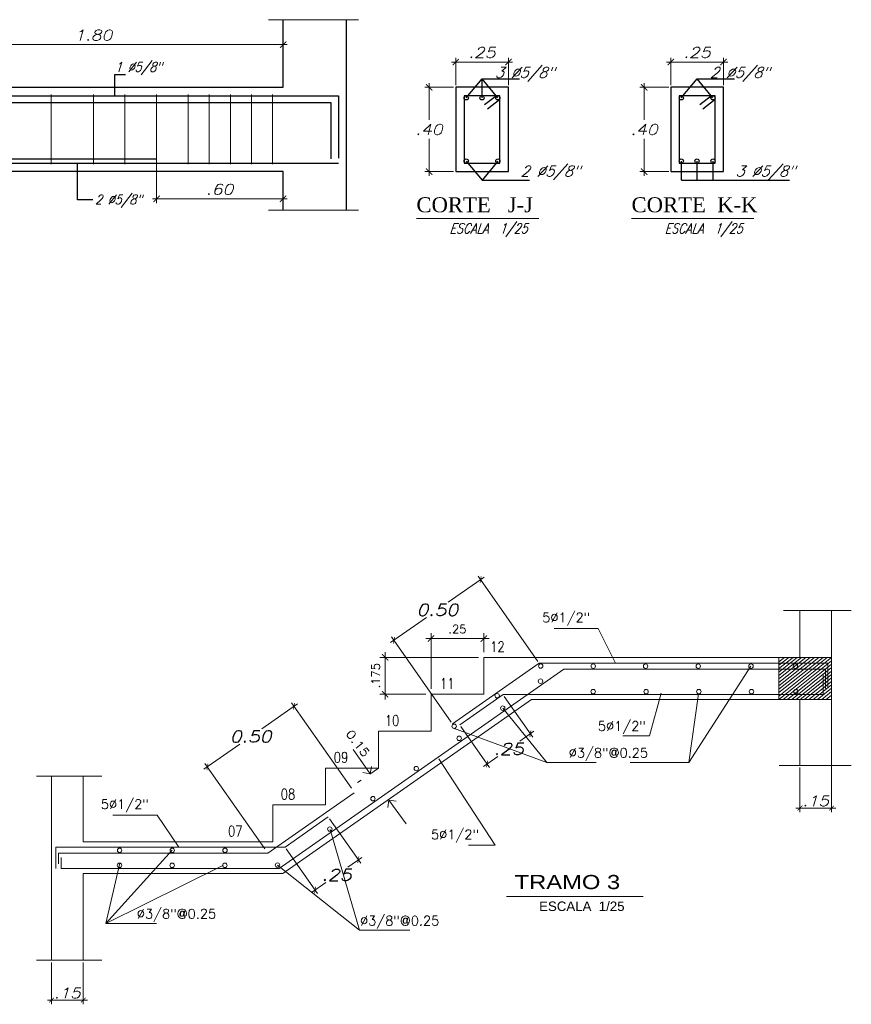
# Model space of a CAD drawing. Header units: metres. Extents: x -11 to 490, y -19 to 215.
# Tile 40 of 73: x 71.41 to 79.3, y 6.09 to 15.43. Entities that reach past the tile are written whole.
import ezdxf
from ezdxf.enums import TextEntityAlignment as Align

# ---------------------------------------------------------------- set-up
doc = ezdxf.new("R2010")
doc.units = ezdxf.units.M
doc.linetypes.add('ACAD_ISO02W100', pattern=[15, 12, -3])
for name, color, linetype, lineweight in [('01', 8, 'Continuous', 9), ('03', 3, 'Continuous', 30), ('ARMADURA', 4, 'Continuous', 25), ('ESTRUCTURA 09', 30, 'Continuous', 5), ('LAYER2', 1, 'Continuous', 20), ('Lpunt', 1, 'ACAD_ISO02W100', 9), ('Pluma Nº 0.1', 1, 'Continuous', 9), ('TEXTO', 14, 'Continuous', 40)]:
    doc.layers.add(name, color=color, linetype=linetype, lineweight=lineweight)
for name, color, linetype in [('dibujavigas', 7, 'Continuous'), ('FIERRO', 5, 'Continuous'), ('LAYER3', 3, 'Continuous'), ('LAYER8', 21, 'Continuous'), ('Muros', 4, 'Continuous'), ('VIGAS', 2, 'Continuous')]:
    doc.layers.add(name, color=color, linetype=linetype)
doc.styles.add('AMBIENTES', font='swissel.ttf')
doc.styles.add('DUTCHBI', font='dutchbi.ttf')
doc.styles.add('HELVL', font='helvl.shx')
doc.styles.add('INDICACIONES', font='romans.shx', dxfattribs={"width": 1.2, "oblique": 15})
doc.styles.add('ROMAN', font='romans__.ttf', dxfattribs={"width": 1.2})
doc.styles.add('ROMANS', font='romans')
doc.styles.add('STYLE5', font='romans.shx', dxfattribs={"width": 0.8})
doc.styles.add('TEXTO', font='romans.shx', dxfattribs={"height": 0.08})
doc.dimstyles.new('ALIG', dxfattribs={"dimtxt": 0.08, "dimasz": 0.12, "dimexe": 0.05, "dimexo": 0.1, "dimgap": 0.05, "dimtad": 2, "dimzin": 4, "dimdsep": 46, "dimtxsty": 'TEXTO', "dimblk1": 'DOTSMALL', "dimblk2": 'DOTSMALL', "dimsah": 1, "dimcen": 0.09, "dimclrd": 2, "dimclre": 2, "dimclrt": 3, "dimadec": 0, "dimazin": 0, "dimtfac": 1, "dimtix": 1, "dimtmove": 0, "dimatfit": 0, "dimldrblk": 'DOTSMALL', "dimfxl": 1, "dimtolj": 1, "dimtzin": 0, "dimarcsym": 0})
doc.dimstyles.new('PLANTA-25', dxfattribs={"dimtxt": 0.085, "dimasz": 0.045, "dimexe": 0.04, "dimexo": 0.02, "dimgap": 0.018, "dimtad": 1, "dimtih": 1, "dimtoh": 1, "dimlfac": 0.5, "dimzin": 4, "dimdsep": 46, "dimtxsty": 'INDICACIONES', "dimblk": 'ARCHTICK', "dimcen": 0, "dimdle": 0.04, "dimclrd": 1, "dimclre": 1, "dimclrt": 3, "dimadec": 0, "dimazin": 0, "dimtfac": 1, "dimtmove": 2, "dimatfit": 3, "dimfxl": 1, "dimtolj": 1, "dimtzin": 4, "dimlwd": 5, "dimlwe": 5, "dimarcsym": 0})

# ---------------------------------------------------------------- blocks, each defined once
blk = doc.blocks.new('_ARCHTICK')
at = {"color": 0, "linetype": 'ByBlock', "const_width": 0.15}
blk.add_lwpolyline([(-0.5, -0.5), (0.5, 0.5)], dxfattribs=at)
blk = doc.blocks.new('*D62')
at = {"color": 8, "linetype": 'Continuous', "lineweight": 5, "ltscale": 0.5, "transparency": 16777216}
for p, q in [((75.2622, 9.5631), (75.8622, 9.5631)), ((75.3122, 9.0852), (75.3122, 9.6131)), ((75.8122, 9.4352), (75.8122, 9.6131))]:
    blk.add_line(p, q, dxfattribs=at)
at = {"layer": 'Defpoints', "color": 0, "linetype": 'Continuous', "lineweight": 5, "ltscale": 0.5, "transparency": 16777216}
for p in [(75.8122, 9.5631), (75.8122, 9.3852), (75.3122, 9.0352)]:
    blk.add_point(p, dxfattribs=at)
at = {"color": 8, "linetype": 'Continuous', "lineweight": 5, "ltscale": 0.5, "transparency": 16777216, "xscale": 0.06, "yscale": 0.06, "zscale": 0.06, "rotation": 180}
blk.add_blockref('_ARCHTICK', (75.3122, 9.5631), dxfattribs=at)
at = {"color": 8, "linetype": 'Continuous', "lineweight": 5, "ltscale": 0.5, "transparency": 16777216, "xscale": 0.06, "yscale": 0.06, "zscale": 0.06}
blk.add_blockref('_ARCHTICK', (75.8122, 9.5631), dxfattribs=at)
at = {"color": 3, "linetype": 'Continuous', "ltscale": 0.5, "transparency": 16777216, "insert": (75.5622, 9.6531), "char_height": 0.08, "attachment_point": 5, "style": 'TEXTO'}
blk.add_mtext('\\A1;.25', dxfattribs=at)
blk = doc.blocks.new('_DOTSMALL')
at = {"color": 0, "linetype": 'ByBlock', "const_width": 0.5}
blk.add_lwpolyline([(-0.0625, 0, 1), (0.0625, 0, 1)], format="xyb", close=True, dxfattribs=at)
blk = doc.blocks.new('*D63')
at = {"color": 8, "linetype": 'Continuous', "lineweight": 5, "ltscale": 0.5, "transparency": 16777216}
for p, q in [((74.8763, 9.4352), (74.8763, 8.9852)), ((75.7622, 9.3852), (74.8263, 9.3852)), ((75.2622, 9.0352), (74.8263, 9.0352))]:
    blk.add_line(p, q, dxfattribs=at)
at = {"layer": 'Defpoints', "color": 0, "linetype": 'Continuous', "lineweight": 5, "ltscale": 0.5, "transparency": 16777216}
for p in [(75.8122, 9.3852), (74.8763, 9.0352), (75.3122, 9.0352)]:
    blk.add_point(p, dxfattribs=at)
at = {"color": 8, "linetype": 'Continuous', "lineweight": 5, "ltscale": 0.5, "transparency": 16777216, "xscale": 0.06, "yscale": 0.06, "zscale": 0.06}
for p, rotation in [((74.8763, 9.3852), 90), ((74.8763, 9.0352), 270)]:
    blk.add_blockref('_ARCHTICK', p, dxfattribs=dict(at, rotation=rotation))
at = {"color": 3, "linetype": 'Continuous', "ltscale": 0.5, "transparency": 16777216, "insert": (74.7863, 9.2102), "char_height": 0.08, "attachment_point": 5, "rotation": 90, "style": 'TEXTO'}
blk.add_mtext('\\A1;.175', dxfattribs=at)
blk = doc.blocks.new('*D106')
at = {"layer": 'Defpoints', "color": 0, "lineweight": 5, "ltscale": 0.25, "transparency": 16777216}
for p in [(74.9609, 9.5478), (76.338, 9.3301), (75.5161, 8.7547)]:
    blk.add_point(p, dxfattribs=at)
at = {"layer": 'Pluma Nº 0.1', "color": 1, "lineweight": 5, "ltscale": 0.25, "transparency": 16777216}
for p, q in [((75.8156, 10.1461), (75.4761, 9.9085)), ((76.3266, 9.3464), (75.7599, 10.156)), ((74.9281, 9.5249), (75.2675, 9.7625)), ((75.5046, 8.7711), (74.9379, 9.5806))]:
    blk.add_line(p, q, dxfattribs=at)
at = {"layer": 'Pluma Nº 0.1', "color": 1, "lineweight": 5, "ltscale": 0.25, "transparency": 16777216, "xscale": 0.045, "yscale": 0.045, "zscale": 0.045}
for p, rotation in [((75.7828, 10.1232), 34.99202019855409), ((74.9609, 9.5478), 214.9920201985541)]:
    blk.add_blockref('_ARCHTICK', p, dxfattribs=dict(at, rotation=rotation))
at = {"layer": 'Pluma Nº 0.1', "color": 3, "ltscale": 0.25, "transparency": 16777216, "insert": (75.3718, 9.8355), "char_height": 0.11, "attachment_point": 5, "style": 'INDICACIONES'}
blk.add_mtext('\\A1;0.50', dxfattribs=at)
blk = doc.blocks.new('*D107')
at = {"layer": 'Defpoints', "color": 0, "lineweight": 5, "ltscale": 0.25, "transparency": 16777216}
for p in [(71.7122, 6.511), (72.0122, 6.511), (72.0122, 6.1333)]:
    blk.add_point(p, dxfattribs=at)
at = {"layer": 'Pluma Nº 0.1', "color": 1, "lineweight": 5, "ltscale": 0.25, "transparency": 16777216}
for p, q in [((71.7122, 6.491), (71.7122, 6.0933)), ((72.0122, 6.491), (72.0122, 6.0933)), ((71.6722, 6.1333), (72.0522, 6.1333))]:
    blk.add_line(p, q, dxfattribs=at)
at = {"layer": 'Pluma Nº 0.1', "color": 1, "lineweight": 5, "ltscale": 0.25, "transparency": 16777216, "xscale": 0.045, "yscale": 0.045, "zscale": 0.045, "rotation": 180}
blk.add_blockref('_ARCHTICK', (71.7122, 6.1333), dxfattribs=at)
at = {"layer": 'Pluma Nº 0.1', "color": 1, "lineweight": 5, "ltscale": 0.25, "transparency": 16777216, "xscale": 0.045, "yscale": 0.045, "zscale": 0.045}
blk.add_blockref('_ARCHTICK', (72.0122, 6.1333), dxfattribs=at)
at = {"layer": 'Pluma Nº 0.1', "color": 3, "ltscale": 0.25, "transparency": 16777216, "insert": (71.8622, 6.2003), "char_height": 0.098, "attachment_point": 5, "style": 'INDICACIONES'}
blk.add_mtext('\\A1;.15', dxfattribs=at)
blk = doc.blocks.new('*D108')
at = {"layer": 'Defpoints', "color": 0, "lineweight": 5, "ltscale": 0.25, "transparency": 16777216}
for p in [(79.1122, 9.0313), (78.8122, 8.3591), (79.1122, 7.9558)]:
    blk.add_point(p, dxfattribs=at)
at = {"layer": 'Pluma Nº 0.1', "color": 1, "lineweight": 5, "ltscale": 0.25, "transparency": 16777216}
for p, q in [((79.1122, 9.0113), (79.1122, 7.9158)), ((78.8122, 8.3391), (78.8122, 7.9158)), ((78.7722, 7.9558), (79.1522, 7.9558))]:
    blk.add_line(p, q, dxfattribs=at)
at = {"layer": 'Pluma Nº 0.1', "color": 1, "lineweight": 5, "ltscale": 0.25, "transparency": 16777216, "xscale": 0.045, "yscale": 0.045, "zscale": 0.045, "rotation": 180}
blk.add_blockref('_ARCHTICK', (78.8122, 7.9558), dxfattribs=at)
at = {"layer": 'Pluma Nº 0.1', "color": 1, "lineweight": 5, "ltscale": 0.25, "transparency": 16777216, "xscale": 0.045, "yscale": 0.045, "zscale": 0.045}
blk.add_blockref('_ARCHTICK', (79.1122, 7.9558), dxfattribs=at)
at = {"layer": 'Pluma Nº 0.1', "color": 3, "ltscale": 0.25, "transparency": 16777216, "insert": (78.9622, 8.0228), "char_height": 0.098, "attachment_point": 5, "style": 'INDICACIONES'}
blk.add_mtext('\\A1;.15', dxfattribs=at)
blk = doc.blocks.new('*D64')
at = {"layer": 'Defpoints', "color": 0, "lineweight": 5, "ltscale": 0.25, "transparency": 16777216}
for p in [(73.1905, 8.3462), (74.5676, 8.1284), (73.7457, 7.553)]:
    blk.add_point(p, dxfattribs=at)
at = {"layer": 'Pluma Nº 0.1', "color": 1, "lineweight": 5, "ltscale": 0.25, "transparency": 16777216}
for p, q in [((74.0452, 8.9445), (73.7057, 8.7069)), ((74.5562, 8.1448), (73.9895, 8.9543)), ((73.1577, 8.3232), (73.4972, 8.5609)), ((73.7342, 7.5694), (73.1675, 8.379))]:
    blk.add_line(p, q, dxfattribs=at)
at = {"layer": 'Pluma Nº 0.1', "color": 1, "lineweight": 5, "ltscale": 0.25, "transparency": 16777216, "xscale": 0.045, "yscale": 0.045, "zscale": 0.045}
for p, rotation in [((74.0124, 8.9216), 34.99202019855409), ((73.1905, 8.3462), 214.9920201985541)]:
    blk.add_blockref('_ARCHTICK', p, dxfattribs=dict(at, rotation=rotation))
at = {"layer": 'Pluma Nº 0.1', "color": 3, "ltscale": 0.25, "transparency": 16777216, "insert": (73.6014, 8.6339), "char_height": 0.11, "attachment_point": 5, "style": 'INDICACIONES'}
blk.add_mtext('\\A1;0.50', dxfattribs=at)
blk = doc.blocks.new('*D109')
at = {"layer": 'Defpoints', "color": 0, "lineweight": 5, "ltscale": 0.25, "transparency": 16777216}
for p in [(75.995, 9.0313), (75.5845, 8.7439), (75.8441, 8.373)]:
    blk.add_point(p, dxfattribs=at)
at = {"layer": 'Pluma Nº 0.1', "color": 1, "lineweight": 5, "ltscale": 0.25, "transparency": 16777216}
for p, q in [((76.0064, 9.0149), (76.2775, 8.6276)), ((75.5959, 8.7276), (75.867, 8.3403)), ((76.2874, 8.6833), (76.1536, 8.5897)), ((75.8113, 8.3501), (75.9451, 8.4437))]:
    blk.add_line(p, q, dxfattribs=at)
at = {"layer": 'Pluma Nº 0.1', "color": 1, "lineweight": 5, "ltscale": 0.25, "transparency": 16777216, "xscale": 0.045, "yscale": 0.045, "zscale": 0.045}
for p, rotation in [((76.2546, 8.6604), 34.99202019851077), ((75.8441, 8.373), 214.9920201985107)]:
    blk.add_blockref('_ARCHTICK', p, dxfattribs=dict(at, rotation=rotation))
at = {"layer": 'Pluma Nº 0.1', "color": 3, "ltscale": 0.25, "transparency": 16777216, "insert": (76.0493, 8.5167), "char_height": 0.11, "attachment_point": 5, "style": 'INDICACIONES'}
blk.add_mtext('\\A1;.25', dxfattribs=at)
blk = doc.blocks.new('*D110')
at = {"layer": 'Defpoints', "color": 0, "lineweight": 5, "ltscale": 0.25, "transparency": 16777216}
for p in [(74.3372, 7.8709), (73.9276, 7.5841), (74.6219, 7.4643)]:
    blk.add_point(p, dxfattribs=at)
at = {"layer": 'Pluma Nº 0.1', "color": 1, "lineweight": 5, "ltscale": 0.25, "transparency": 16777216}
for p, q in [((74.3487, 7.8545), (74.6448, 7.4315)), ((73.9391, 7.5677), (74.2351, 7.1447)), ((74.6546, 7.4872), (74.5213, 7.3939)), ((74.1794, 7.1546), (74.3127, 7.2479))]:
    blk.add_line(p, q, dxfattribs=at)
at = {"layer": 'Pluma Nº 0.1', "color": 1, "lineweight": 5, "ltscale": 0.25, "transparency": 16777216, "xscale": 0.045, "yscale": 0.045, "zscale": 0.045}
for p, rotation in [((74.6219, 7.4643), 34.99202019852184), ((74.2122, 7.1775), 214.9920201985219)]:
    blk.add_blockref('_ARCHTICK', p, dxfattribs=dict(at, rotation=rotation))
at = {"layer": 'Pluma Nº 0.1', "color": 3, "ltscale": 0.25, "transparency": 16777216, "insert": (74.417, 7.3209), "char_height": 0.11, "attachment_point": 5, "style": 'INDICACIONES'}
blk.add_mtext('\\A1;.25', dxfattribs=at)
blk = doc.blocks.new('*D257')
at = {"layer": 'Defpoints', "color": 0, "lineweight": 5, "ltscale": 0.25, "transparency": 16777216}
for p in [(70.3081, 15.1985), (73.9081, 14.7934), (70.3081, 14.6503)]:
    blk.add_point(p, dxfattribs=at)
at = {"layer": 'Pluma Nº 0.1', "color": 1, "lineweight": 5, "ltscale": 0.25, "transparency": 16777216}
for p, q in [((70.3081, 14.6703), (70.3081, 15.2385)), ((73.9081, 14.8134), (73.9081, 15.2385)), ((73.9481, 15.1985), (70.2681, 15.1985))]:
    blk.add_line(p, q, dxfattribs=at)
at = {"layer": 'Pluma Nº 0.1', "color": 1, "lineweight": 5, "ltscale": 0.25, "transparency": 16777216, "xscale": 0.06, "yscale": 0.06, "zscale": 0.06, "rotation": 180}
blk.add_blockref('_ARCHTICK', (70.3081, 15.1985), dxfattribs=at)
at = {"layer": 'Pluma Nº 0.1', "color": 1, "lineweight": 5, "ltscale": 0.25, "transparency": 16777216, "xscale": 0.06, "yscale": 0.06, "zscale": 0.06}
blk.add_blockref('_ARCHTICK', (73.9081, 15.1985), dxfattribs=at)
at = {"layer": 'Pluma Nº 0.1', "color": 3, "ltscale": 0.25, "transparency": 16777216, "insert": (72.1081, 15.2885), "char_height": 0.1, "attachment_point": 5, "style": 'INDICACIONES'}
blk.add_mtext('\\A1;1.80', dxfattribs=at)
blk = doc.blocks.new('*D259')
at = {"layer": 'Defpoints', "color": 0, "lineweight": 5, "ltscale": 0.25, "transparency": 16777216}
for p in [(72.7081, 14.1156), (73.9081, 13.9934), (72.7081, 13.7357)]:
    blk.add_point(p, dxfattribs=at)
at = {"layer": 'Pluma Nº 0.1', "color": 1, "lineweight": 5, "ltscale": 0.25, "transparency": 16777216}
for p, q in [((72.7081, 14.0956), (72.7081, 13.6957)), ((73.9081, 13.9734), (73.9081, 13.6957)), ((73.9481, 13.7357), (72.6681, 13.7357))]:
    blk.add_line(p, q, dxfattribs=at)
at = {"layer": 'Pluma Nº 0.1', "color": 1, "lineweight": 5, "ltscale": 0.25, "transparency": 16777216, "xscale": 0.06, "yscale": 0.06, "zscale": 0.06, "rotation": 180}
blk.add_blockref('_ARCHTICK', (72.7081, 13.7357), dxfattribs=at)
at = {"layer": 'Pluma Nº 0.1', "color": 1, "lineweight": 5, "ltscale": 0.25, "transparency": 16777216, "xscale": 0.06, "yscale": 0.06, "zscale": 0.06}
blk.add_blockref('_ARCHTICK', (73.9081, 13.7357), dxfattribs=at)
at = {"layer": 'Pluma Nº 0.1', "color": 3, "ltscale": 0.25, "transparency": 16777216, "insert": (73.3081, 13.8257), "char_height": 0.1, "attachment_point": 5, "style": 'INDICACIONES'}
blk.add_mtext('\\A1;.60', dxfattribs=at)
blk = doc.blocks.new('*D252')
at = {"layer": 'Defpoints', "color": 0, "lineweight": 5, "ltscale": 0.25, "transparency": 16777216}
for p in [(75.2938, 14.7934), (75.546, 14.7934), (75.546, 13.9934)]:
    blk.add_point(p, dxfattribs=at)
at = {"layer": 'Pluma Nº 0.1', "color": 1, "lineweight": 5, "ltscale": 0.25, "transparency": 16777216}
for p, q in [((75.526, 14.7934), (75.2538, 14.7934)), ((75.2938, 14.8334), (75.2938, 14.4834)), ((75.2938, 13.9534), (75.2938, 14.3034)), ((75.526, 13.9934), (75.2538, 13.9934))]:
    blk.add_line(p, q, dxfattribs=at)
at = {"layer": 'Pluma Nº 0.1', "color": 1, "lineweight": 5, "ltscale": 0.25, "transparency": 16777216, "xscale": 0.06, "yscale": 0.06, "zscale": 0.06}
for p, rotation in [((75.2938, 14.7934), 90), ((75.2938, 13.9934), 270)]:
    blk.add_blockref('_ARCHTICK', p, dxfattribs=dict(at, rotation=rotation))
at = {"layer": 'Pluma Nº 0.1', "color": 3, "ltscale": 0.25, "transparency": 16777216, "insert": (75.2938, 14.3934), "char_height": 0.1, "attachment_point": 5, "style": 'INDICACIONES'}
blk.add_mtext('\\A1;.40', dxfattribs=at)
blk = doc.blocks.new('*D253')
at = {"layer": 'Defpoints', "color": 0, "lineweight": 5, "ltscale": 0.25, "transparency": 16777216}
for p in [(76.046, 15.0334), (75.546, 14.7934), (76.046, 14.7934)]:
    blk.add_point(p, dxfattribs=at)
at = {"layer": 'Pluma Nº 0.1', "color": 1, "lineweight": 5, "ltscale": 0.25, "transparency": 16777216}
for p, q in [((75.546, 14.8134), (75.546, 15.0734)), ((76.046, 14.8134), (76.046, 15.0734)), ((75.506, 15.0334), (76.086, 15.0334))]:
    blk.add_line(p, q, dxfattribs=at)
at = {"layer": 'Pluma Nº 0.1', "color": 1, "lineweight": 5, "ltscale": 0.25, "transparency": 16777216, "xscale": 0.06, "yscale": 0.06, "zscale": 0.06, "rotation": 180}
blk.add_blockref('_ARCHTICK', (75.546, 15.0334), dxfattribs=at)
at = {"layer": 'Pluma Nº 0.1', "color": 1, "lineweight": 5, "ltscale": 0.25, "transparency": 16777216, "xscale": 0.06, "yscale": 0.06, "zscale": 0.06}
blk.add_blockref('_ARCHTICK', (76.046, 15.0334), dxfattribs=at)
at = {"layer": 'Pluma Nº 0.1', "color": 3, "ltscale": 0.25, "transparency": 16777216, "insert": (75.796, 15.1234), "char_height": 0.1, "attachment_point": 5, "style": 'INDICACIONES'}
blk.add_mtext('\\A1;.25', dxfattribs=at)
blk = doc.blocks.new('*D254')
at = {"layer": 'Defpoints', "color": 0, "lineweight": 5, "ltscale": 0.25, "transparency": 16777216}
for p in [(77.3346, 14.7934), (77.5868, 14.7934), (77.5868, 13.9934)]:
    blk.add_point(p, dxfattribs=at)
at = {"layer": 'Pluma Nº 0.1', "color": 1, "lineweight": 5, "ltscale": 0.25, "transparency": 16777216}
for p, q in [((77.5668, 14.7934), (77.2946, 14.7934)), ((77.3346, 14.8334), (77.3346, 14.4834)), ((77.3346, 13.9534), (77.3346, 14.3034)), ((77.5668, 13.9934), (77.2946, 13.9934))]:
    blk.add_line(p, q, dxfattribs=at)
at = {"layer": 'Pluma Nº 0.1', "color": 1, "lineweight": 5, "ltscale": 0.25, "transparency": 16777216, "xscale": 0.06, "yscale": 0.06, "zscale": 0.06}
for p, rotation in [((77.3346, 14.7934), 90), ((77.3346, 13.9934), 270)]:
    blk.add_blockref('_ARCHTICK', p, dxfattribs=dict(at, rotation=rotation))
at = {"layer": 'Pluma Nº 0.1', "color": 3, "ltscale": 0.25, "transparency": 16777216, "insert": (77.3346, 14.3934), "char_height": 0.1, "attachment_point": 5, "style": 'INDICACIONES'}
blk.add_mtext('\\A1;.40', dxfattribs=at)
blk = doc.blocks.new('*D255')
at = {"layer": 'Defpoints', "color": 0, "lineweight": 5, "ltscale": 0.25, "transparency": 16777216}
for p in [(78.0868, 15.0334), (77.5868, 14.7934), (78.0868, 14.7934)]:
    blk.add_point(p, dxfattribs=at)
at = {"layer": 'Pluma Nº 0.1', "color": 1, "lineweight": 5, "ltscale": 0.25, "transparency": 16777216}
for p, q in [((77.5868, 14.8134), (77.5868, 15.0734)), ((78.0868, 14.8134), (78.0868, 15.0734)), ((77.5468, 15.0334), (78.1268, 15.0334))]:
    blk.add_line(p, q, dxfattribs=at)
at = {"layer": 'Pluma Nº 0.1', "color": 1, "lineweight": 5, "ltscale": 0.25, "transparency": 16777216, "xscale": 0.06, "yscale": 0.06, "zscale": 0.06, "rotation": 180}
blk.add_blockref('_ARCHTICK', (77.5868, 15.0334), dxfattribs=at)
at = {"layer": 'Pluma Nº 0.1', "color": 1, "lineweight": 5, "ltscale": 0.25, "transparency": 16777216, "xscale": 0.06, "yscale": 0.06, "zscale": 0.06}
blk.add_blockref('_ARCHTICK', (78.0868, 15.0334), dxfattribs=at)
at = {"layer": 'Pluma Nº 0.1', "color": 3, "ltscale": 0.25, "transparency": 16777216, "insert": (77.8368, 15.1234), "char_height": 0.1, "attachment_point": 5, "style": 'INDICACIONES'}
blk.add_mtext('\\A1;.25', dxfattribs=at)

msp = doc.modelspace()

# ---------------------------------------------------------------- linework, layer by layer
at = {"color": 3, "linetype": 'Continuous', "lineweight": 5}
for p, q in [((78.8122, 9.8306), (78.8122, 9.3852)), ((79.1122, 9.8306), (79.1122, 8.3591)), ((75.8122, 9.3852), (75.8122, 9.0352)), ((75.8122, 9.3852), (78.8122, 9.3852)), ((73.9068, 7.3352), (76.2639, 8.9852)), ((75.3122, 9.0352), (75.3122, 8.6852)), ((75.3122, 9.0352), (75.8122, 9.0352)), ((76.2639, 8.9852), (78.8122, 8.9852)), ((78.8122, 8.9852), (78.8122, 8.3591)), ((74.8122, 8.6852), (74.8122, 8.3352)), ((74.8122, 8.6852), (75.3122, 8.6852)), ((74.3122, 8.3352), (74.3122, 7.9852)), ((74.3122, 8.3352), (74.8122, 8.3352)), ((71.7122, 8.2574), (71.7122, 6.511)), ((72.0122, 8.2574), (72.0122, 7.6352)), ((73.8122, 7.9852), (73.8122, 7.6352)), ((73.8122, 7.9852), (74.3122, 7.9852)), ((72.0122, 7.6352), (73.8122, 7.6352)), ((72.0122, 7.3352), (72.0122, 6.511)), ((72.0122, 7.3352), (73.9068, 7.3352))]:
    msp.add_line(p, q, dxfattribs=at)
at = {"color": 4, "linetype": 'Continuous', "lineweight": 5}
for p, q in [((73.8699, 7.3827), (76.5714, 9.2737)), ((76.338, 9.3301), (75.5161, 8.7547)), ((76.338, 9.3301), (79.0752, 9.3301)), ((76.5714, 9.2737), (79.0546, 9.2737)), ((79.0546, 9.2737), (79.0546, 9.0894)), ((79.0752, 9.3301), (79.0752, 9.0941)), ((79.0331, 9.2311), (79.0331, 9.0313)), ((75.995, 9.0313), (75.5845, 8.7439)), ((75.995, 9.0313), (79.0331, 9.0313)), ((75.5481, 8.7185), (75.5337, 8.7084)), ((74.5827, 8.1013), (73.7635, 7.5279)), ((74.3372, 7.8709), (73.9276, 7.5841)), ((71.7525, 7.5841), (73.9276, 7.5841)), ((71.7525, 7.5841), (71.7525, 7.3827)), ((71.7779, 7.5279), (73.7635, 7.5279)), ((71.7779, 7.5279), (71.7779, 7.4264)), ((71.8031, 7.4851), (71.8031, 7.3827)), ((73.8699, 7.3827), (71.8031, 7.3827))]:
    msp.add_line(p, q, dxfattribs=at)
at = {"color": 3, "linetype": 'Continuous', "lineweight": 5}
for centre in [(76.3531, 9.303), (76.8508, 9.3014), (77.3476, 9.3014), (77.8476, 9.3014), (78.3476, 9.3014), (78.7688, 9.3014), (76.3507, 9.1592), (76.8502, 9.0597), (77.3527, 9.0597), (77.8527, 9.0597), (78.3527, 9.0597), (78.774, 9.0597), (75.9393, 9.0208), (75.9922, 8.9033), (75.5317, 8.7314), (75.5787, 8.6166), (75.1721, 8.3302), (74.7605, 8.0443), (74.352, 7.7559), (72.357, 7.5544), (72.857, 7.5544), (73.357, 7.5544), (72.3562, 7.4117), (72.8562, 7.4117), (73.3562, 7.4117), (73.8554, 7.4144)]:
    msp.add_circle(centre, 0.0209, dxfattribs=at)
at = {"layer": '01', "color": 251, "linetype": 'Continuous', "lineweight": 5, "ltscale": 2}
for p, q in [((77.7585, 8.388), (78.3476, 9.3014)), ((77.7585, 8.388), (77.8498, 9.039)), ((76.4099, 8.388), (75.9922, 8.9033)), ((76.4099, 8.388), (75.5245, 8.7118)), ((76.879, 8.388), (76.4099, 8.388)), ((77.2019, 8.388), (77.7585, 8.388)), ((72.2277, 6.8614), (72.857, 7.5544)), ((72.2277, 6.8614), (72.3609, 7.432)), ((74.6324, 6.7953), (73.8554, 7.4144))]:
    msp.add_line(p, q, dxfattribs=at)
for points in [[(77.4955, 9.0459), (77.3842, 8.6396), (77.1318, 8.6396)], [(75.3873, 8.4231), (75.9212, 7.6045), (75.6688, 7.6045)], [(72.9196, 7.5841), (72.7122, 7.8878), (72.2921, 7.8878)], [(74.3564, 7.751), (74.6324, 6.7953), (75.1112, 6.7953)], [(73.3353, 7.4117), (72.2277, 6.8614), (72.7065, 6.8614)]]:
    msp.add_lwpolyline(points, dxfattribs=at)
at = {"layer": 'ARMADURA', "color": 1, "linetype": 'Continuous', "lineweight": 5}
for p, q in [((75.1736, 13.5492), (76.3342, 13.5492)), ((77.2144, 13.5492), (78.375, 13.5492))]:
    msp.add_line(p, q, dxfattribs=at)
at = {"layer": 'dibujavigas', "color": 5}
for p, q in [((75.9319, 14.7134), (75.8204, 14.6261)), ((75.966, 14.679), (75.8484, 14.5865)), ((77.9727, 14.7134), (77.8612, 14.6261)), ((78.0068, 14.679), (77.8893, 14.5865))]:
    msp.add_line(p, q, dxfattribs=at)
at = {"layer": 'dibujavigas', "color": 1}
for p, q in [((71.9591, 13.7263), (71.9591, 14.0734)), ((77.6872, 13.9134), (77.6872, 14.0936)), ((77.8368, 13.9134), (77.8368, 14.0936)), ((77.9885, 13.9134), (77.9885, 14.0936)), ((77.9885, 13.9134), (77.9885, 14.0936)), ((72.1019, 13.7263), (71.9591, 13.7263))]:
    msp.add_line(p, q, dxfattribs=at)
at = {"layer": 'dibujavigas', "color": 2}
for points in [[(63.1081, 15.435), (63.1081, 14.7934), (73.9081, 14.7934), (73.9081, 15.435)], [(74.5081, 15.435), (74.5081, 13.6272)], [(73.9081, 13.6272), (73.9081, 13.9934), (63.1081, 13.9934), (63.1081, 13.6272)]]:
    msp.add_lwpolyline(points, dxfattribs=at)
at = {"layer": 'dibujavigas', "color": 1}
for points in [[(72.3128, 14.7054), (72.3128, 14.9141), (72.4128, 14.9141)], [(75.646, 14.6934), (75.796, 14.8734)], [(75.796, 14.6934), (75.796, 14.8734)], [(75.946, 14.6934), (75.796, 14.8734)], [(75.796, 14.8734), (76.1515, 14.8734)], [(77.6868, 14.6934), (77.8368, 14.8734)], [(77.9868, 14.6934), (77.8368, 14.8734)], [(77.8368, 14.8734), (78.1924, 14.8734)], [(75.646, 14.0934), (75.796, 13.9134)], [(75.946, 14.0934), (75.796, 13.9134)], [(75.796, 13.9134), (76.2466, 13.9134)], [(77.6872, 13.9134), (78.7139, 13.9134)]]:
    msp.add_lwpolyline(points, dxfattribs=at)
at = {"layer": 'dibujavigas', "color": 2}
for points in [[(75.546, 13.9934), (76.046, 13.9934), (76.046, 14.7934), (75.546, 14.7934)], [(77.5868, 13.9934), (78.0868, 13.9934), (78.0868, 14.7934), (77.5868, 14.7934)]]:
    msp.add_lwpolyline(points, close=True, dxfattribs=at)
at = {"layer": 'dibujavigas', "color": 1, "linetype": 'Continuous', "lineweight": 5}
for points in [[(71.7081, 14.7254), (71.7081, 14.0653)], [(72.1081, 14.7254), (72.1081, 14.0653)], [(72.4081, 14.7254), (72.4081, 14.0653)], [(72.7081, 14.7254), (72.7081, 14.0653)], [(73.0081, 14.7254), (73.0081, 14.0653)], [(73.2081, 14.7254), (73.2081, 14.0653)], [(73.4081, 14.7254), (73.4081, 14.0653)], [(73.6081, 14.7254), (73.6081, 14.0653)], [(73.8081, 14.7254), (73.8081, 14.0653)]]:
    msp.add_lwpolyline(points, dxfattribs=at)
at = {"layer": 'dibujavigas', "color": 5}
for points in [[(75.626, 14.0734), (75.966, 14.0734), (75.966, 14.7134), (75.626, 14.7134)], [(77.6668, 14.0734), (78.0068, 14.0734), (78.0068, 14.7134), (77.6668, 14.7134)]]:
    msp.add_lwpolyline(points, close=True, dxfattribs=at)
at = {"layer": 'dibujavigas', "color": 4}
for centre in [(75.646, 14.6934), (75.796, 14.6934), (75.946, 14.6934), (77.6868, 14.6934), (77.9868, 14.6934), (75.646, 14.0934), (75.946, 14.0934), (77.6868, 14.0934), (77.8356, 14.0934), (77.9868, 14.0934)]:
    msp.add_circle(centre, 0.02, dxfattribs=at)
at = {"layer": 'ESTRUCTURA 09', "color": 1, "linetype": 'Continuous', "lineweight": 5}
for p, q in [((78.6559, 9.8306), (79.2995, 9.8306)), ((78.6151, 8.3591), (79.2995, 8.3591)), ((71.5676, 8.2574), (72.1887, 8.2574)), ((71.5676, 6.511), (72.1887, 6.511))]:
    msp.add_line(p, q, dxfattribs=at)
at = {"layer": 'FIERRO', "color": 4}
for p, q in [((62.5828, 14.7134), (74.4334, 14.7134)), ((74.4334, 14.7134), (74.4334, 14.1218)), ((70.3081, 14.6503), (74.3615, 14.6503)), ((74.3615, 14.6503), (74.3615, 14.1141)), ((64.3081, 14.1156), (72.7081, 14.1156)), ((62.5828, 14.0734), (74.4334, 14.0734))]:
    msp.add_line(p, q, dxfattribs=at)
at = {"layer": 'LAYER2', "ltscale": 2}
for p, q in [((74.5732, 8.5099), (74.7339, 8.2804)), ((75.0768, 7.8052), (74.9117, 8.0315))]:
    msp.add_line(p, q, dxfattribs=at)
at = {"layer": 'LAYER2', "color": 8, "ltscale": 2}
msp.add_lwpolyline([(77.0634, 9.3301), (76.8993, 9.6594), (76.4792, 9.6594)], dxfattribs=at)
at = {"layer": 'LAYER2', "ltscale": 2}
for points in [[(74.7462, 8.35), (74.7339, 8.2804), (74.6642, 8.2927)], [(74.9816, 8.0206), (74.9117, 8.0315), (74.9008, 7.9616)]]:
    msp.add_lwpolyline(points, dxfattribs=at)
at = {"layer": 'Lpunt', "ltscale": 0.007}
msp.add_line((74.8122, 8.3352), (74.6151, 8.1972), dxfattribs=at)
at = {"layer": 'VIGAS', "color": 152, "linetype": 'Continuous', "lineweight": 5}
for p, q in [((74.624, 15.435), (73.7695, 15.435)), ((74.624, 13.6272), (73.7695, 13.6272)), ((78.8122, 8.9852), (79.1122, 8.9852)), ((76.0277, 7.1176), (77.326, 7.1176))]:
    msp.add_line(p, q, dxfattribs=at)
at = {"layer": 'VIGAS', "color": 12, "linetype": 'Continuous', "lineweight": 5}
for p, q in [((79.1122, 9.3852), (78.6122, 8.9852)), ((79.0715, 9.3852), (78.6122, 9.0178)), ((79.0309, 9.3852), (78.6122, 9.0503)), ((78.9902, 9.3852), (78.6122, 9.0828)), ((78.9496, 9.3852), (78.6122, 9.1153)), ((78.9089, 9.3852), (78.6122, 9.1479)), ((78.8682, 9.3852), (78.6122, 9.1804)), ((78.8276, 9.3852), (78.6122, 9.2129)), ((78.7869, 9.3852), (78.6122, 9.2454)), ((78.7463, 9.3852), (78.6122, 9.278)), ((78.7056, 9.3852), (78.6122, 9.3105)), ((78.6649, 9.3852), (78.6122, 9.343)), ((79.1122, 9.3527), (78.6529, 8.9852)), ((79.1122, 9.3202), (78.6935, 8.9852)), ((79.1122, 9.2876), (78.7342, 8.9852)), ((79.1122, 9.2551), (78.7748, 8.9852)), ((79.1122, 9.2226), (78.8155, 8.9852)), ((79.1122, 9.1901), (78.8562, 8.9852)), ((79.1122, 9.1575), (78.8968, 8.9852)), ((79.1122, 9.125), (78.9375, 8.9852)), ((79.1122, 9.0925), (78.9781, 8.9852)), ((79.1122, 9.0599), (79.0188, 8.9852)), ((79.1122, 9.0274), (79.0595, 8.9852))]:
    msp.add_line(p, q, dxfattribs=at)
at = {"layer": 'VIGAS', "color": 152, "linetype": 'Continuous', "lineweight": 5}
msp.add_lwpolyline([(78.6122, 9.3852), (79.1122, 9.3852), (79.1122, 8.9852), (78.6122, 8.9852)], close=True, dxfattribs=at)

# ---------------------------------------------------------------- texts
at = {"layer": '03', "color": 2, "lineweight": 30, "style": 'STYLE5', "width": 0.8}
for s, p in [('12', (75.8744, 9.4366, 0)), ('11', (75.3973, 9.0866, 0)), ('10', (74.8744, 8.7366, 0)), ('09', (74.3896, 8.3866, 0)), ('08', (73.8858, 8.0366, 0)), ('07', (73.3858, 7.6866, 0))]:
    msp.add_text(s, height=0.1, dxfattribs=at).set_placement(p)
at = {"layer": 'dibujavigas', "color": 3, "style": 'STYLE5', "oblique": 22, "width": 0.98}
for s, p in [('3 Ø5/8"', (76.1974, 14.9334)), ('2 Ø5/8"', (78.2383, 14.9334)), ('2 Ø5/8"', (76.441, 13.9986)), ('3 Ø5/8"', (78.4819, 13.9986))]:
    msp.add_text(s, height=0.1, dxfattribs=at).set_placement(p, align=Align.MIDDLE_CENTER)
at = {"layer": 'LAYER2', "color": 7, "linetype": 'Continuous', "style": 'DUTCHBI'}
for s, p in [('CORTE   J-J', (75.1736, 13.6078)), ('CORTE  K-K', (77.2144, 13.6078))]:
    msp.add_text(s, height=0.1424, dxfattribs=at).set_placement(p)
at = {"layer": 'LAYER3', "color": 3, "linetype": 'ByBlock', "char_height": 0.09, "attachment_point": 5, "style": 'ROMANS'}
for s, insert in [('5Ø1/2" ', (76.5944, 9.7483)), ('5Ø1/2" ', (77.1228, 8.7183)), ('Ø3/8"@0.25', (76.9946, 8.4649)), ('5Ø1/2" ', (72.4073, 7.9767)), ('5Ø1/2" ', (75.5394, 7.6896)), ('Ø3/8"@0.25', (72.8971, 6.9374)), ('Ø3/8"@0.25', (75.0142, 6.8714))]:
    msp.add_mtext(s, dxfattribs=dict(at, insert=insert))
at = {"layer": 'LAYER3', "color": 3, "linetype": 'ByBlock', "insert": (74.6181, 8.5689), "char_height": 0.08, "attachment_point": 5, "rotation": 307.32753, "style": 'ROMAN'}
msp.add_mtext('0.15', dxfattribs=at)
at = {"layer": 'LAYER8', "color": 7, "style": 'AMBIENTES', "width": 1.2}
msp.add_text('TRAMO 3', height=0.13443, dxfattribs=at).set_placement((76.1051, 7.1862))
at = {"layer": 'Muros', "color": 2, "lineweight": 20, "style": 'HELVL'}
msp.add_text('ESCALA  1/25', height=0.09, dxfattribs=at).set_placement((76.3376, 6.9786))
at = {"layer": 'TEXTO', "color": 3, "linetype": 'Continuous', "lineweight": 9, "ltscale": 8, "style": 'STYLE5', "oblique": 18, "width": 0.86}
for s, p in [('1 Ø5/8"', (72.3128, 14.9141)), ('2 Ø5/8"', (72.1236, 13.6563))]:
    msp.add_text(s, height=0.09, rotation=0.00001, dxfattribs=at).set_placement(p, align=Align.BOTTOM_LEFT)
at = {"layer": 'TEXTO', "color": 2, "linetype": 'Continuous', "lineweight": 9, "ltscale": 8, "style": 'STYLE5', "oblique": 18, "width": 0.8}
for p in [(75.8579, 13.5025), (77.8987, 13.5025)]:
    msp.add_text('ESCALA  1/25', height=0.095, rotation=359.99999, dxfattribs=at).set_placement(p, align=Align.TOP_CENTER)

# ---------------------------------------------------------------- dimensions: what is measured, and where the dimension line sits
at = {"linetype": 'Continuous', "ltscale": 0.5}
dim = msp.add_linear_dim(base=(75.8122, 9.5631), p1=(75.3122, 9.0352), p2=(75.8122, 9.3852), dimstyle='ALIG', override={"dimtxt": 0.09, "dimasz": 0.06, "dimexo": 0.05, "dimlfac": 0.5, "dimblk1": 'ARCHTICK', "dimblk2": 'ARCHTICK', "dimdle": 0.05, "dimclrd": 8, "dimclre": 8, "dimlwd": 5, "dimlwe": 5}, dxfattribs=at)
dim.commit()
dim.dimension.update_dxf_attribs({"geometry": '*D62', "text_midpoint": (75.5622, 9.6531)})
dim = msp.add_linear_dim(base=(74.8763, 9.0352), p1=(75.8122, 9.3852), p2=(75.3122, 9.0352), angle=90, text='.175', dimstyle='ALIG', override={"dimtxt": 0.09, "dimasz": 0.06, "dimexo": 0.05, "dimlfac": 0.5, "dimblk1": 'ARCHTICK', "dimblk2": 'ARCHTICK', "dimdle": 0.05, "dimclrd": 8, "dimclre": 8, "dimlwd": 5, "dimlwe": 5}, dxfattribs=at)
dim.commit()
dim.dimension.update_dxf_attribs({"geometry": '*D63', "text_midpoint": (74.8763, 9.2102), "dimtype": 160})
at = {"layer": 'Pluma Nº 0.1', "ltscale": 0.25}
for base, p1, p2, picture, middle in [((70.3081, 15.1985), (73.9081, 14.7934), (70.3081, 14.6503), '*D257', (72.1081, 15.2885)), ((72.7081, 13.7357), (73.9081, 13.9934), (72.7081, 14.1156), '*D259', (73.3081, 13.8257))]:
    dim = msp.add_linear_dim(base=base, p1=p1, p2=p2, dimstyle='PLANTA-25', override={"dimtxt": 0.1, "dimasz": 0.06, "dimgap": 0.04}, dxfattribs=at)
    dim.commit()
    dim.dimension.update_dxf_attribs({"geometry": picture, "text_midpoint": middle})
for p1, p2, distance, override, picture, middle in [((75.546, 14.7934), (76.046, 14.7934), 0.24, {"dimtxt": 0.1, "dimasz": 0.06, "dimgap": 0.04}, '*D253', (75.796, 15.1234)), ((77.5868, 14.7934), (78.0868, 14.7934), 0.24, {"dimtxt": 0.1, "dimasz": 0.06, "dimgap": 0.04}, '*D255', (77.8368, 15.1234)), ((75.546, 13.9934), (75.546, 14.7934), 0.2522, {"dimtxt": 0.1, "dimasz": 0.06, "dimgap": 0.04}, '*D252', (75.2938, 14.3934)), ((77.5868, 13.9934), (77.5868, 14.7934), 0.2522, {"dimtxt": 0.1, "dimasz": 0.06, "dimgap": 0.04}, '*D254', (77.3346, 14.3934)), ((75.995, 9.0313), (75.5845, 8.7439), 0.4527, {"dimtxt": 0.11}, '*D109', (76.0493, 8.5167)), ((73.9276, 7.5841), (74.3372, 7.8709), -0.4963, {"dimtxt": 0.11}, '*D110', (74.417, 7.3209))]:
    dim = msp.add_aligned_dim(p1=p1, p2=p2, distance=distance, dimstyle='PLANTA-25', override=override, dxfattribs=at)
    dim.commit()
    dim.dimension.update_dxf_attribs({"geometry": picture, "text_midpoint": middle})
for p1, p2, picture, middle in [((76.338, 9.3301), (75.5161, 8.7547), '*D106', (75.3718, 9.8355)), ((74.5676, 8.1284), (73.7457, 7.553), '*D64', (73.6014, 8.6339))]:
    dim = msp.add_aligned_dim(p1=p1, p2=p2, distance=-0.9682, text='0.50', dimstyle='PLANTA-25', override={"dimtxt": 0.11}, dxfattribs=at)
    dim.commit()
    dim.dimension.update_dxf_attribs({"geometry": picture, "text_midpoint": middle})
for base, p1, p2, picture, middle in [((79.1122, 7.9558), (78.8122, 8.3591), (79.1122, 9.0313), '*D108', (78.9622, 8.0228)), ((72.0122, 6.1333), (71.7122, 6.511), (72.0122, 6.511), '*D107', (71.8622, 6.2003))]:
    dim = msp.add_linear_dim(base=base, p1=p1, p2=p2, angle=180, dimstyle='PLANTA-25', override={"dimtxt": 0.098}, dxfattribs=at)
    dim.commit()
    dim.dimension.update_dxf_attribs({"geometry": picture, "text_midpoint": middle})

doc.saveas('drawing.dxf')
